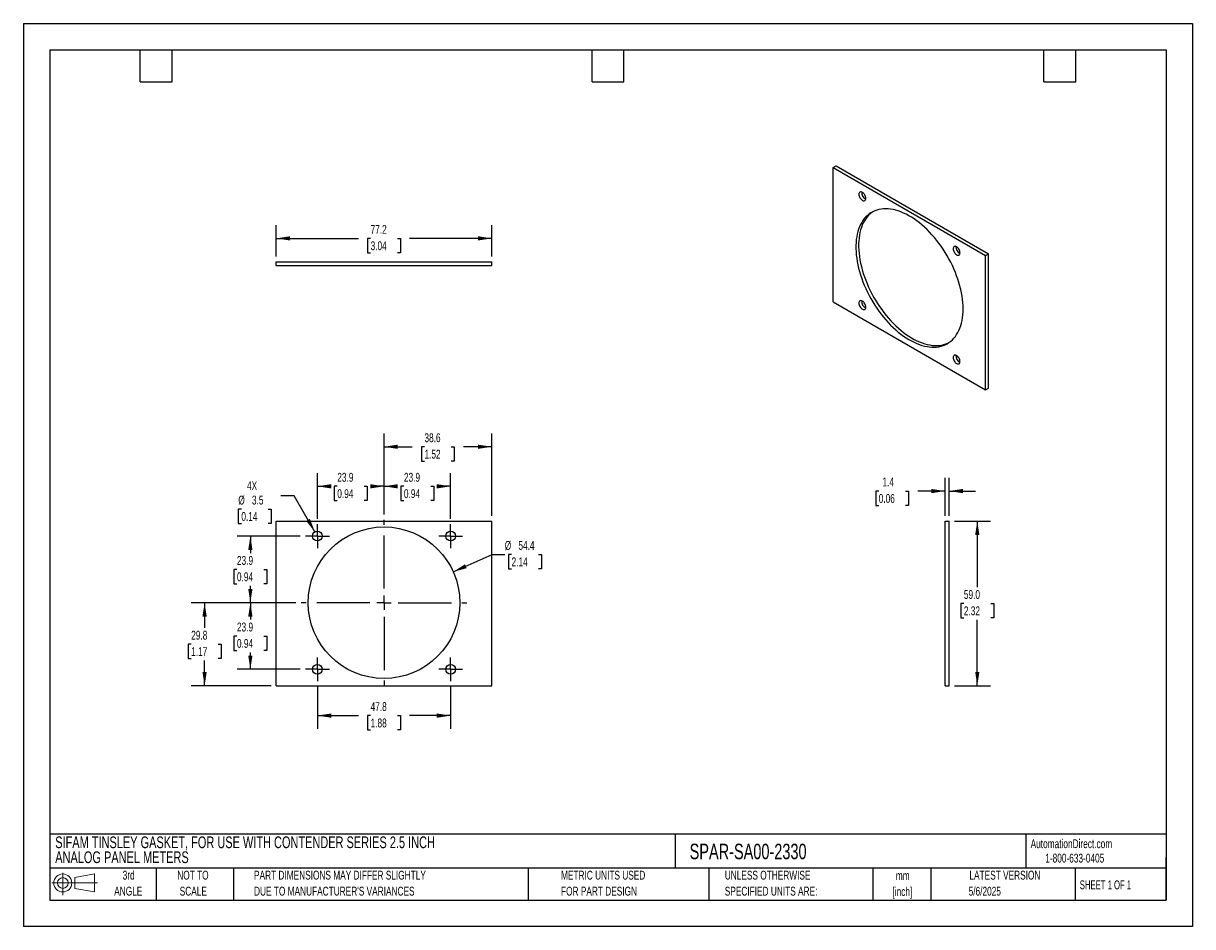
# Model space of a CAD drawing. Header units: millimetres. Extents: x 0 to 419, y 0 to 324.
import ezdxf

# ---------------------------------------------------------------- set-up
doc = ezdxf.new("R2010")
doc.units = ezdxf.units.MM
doc.header["$LTSCALE"] = 1.5
doc.linetypes.add('CENTERX2', pattern=[20.32, 12.7, -2.54, 2.54, -2.54])
doc.layers.add('CENTER', color=40, linetype='CENTERX2')
doc.layers.add('SLD-DEFPOINTS', color=7, linetype='Continuous')
doc.layers.add('DIMENSIONS', color=140, linetype='Continuous', lineweight=25)
doc.layers.add('TEXT', color=140, linetype='Continuous', lineweight=25)
doc.styles.add('SLDTEXTSTYLE0', font='TXT', dxfattribs={"width": 0.7})
doc.styles.add('SLDTEXTSTYLE1', font='TXT', dxfattribs={"width": 0.65})
doc.dimstyles.new('SLDDIMSTYLE0', dxfattribs={"dimtxt": 3.237012, "dimasz": 4.953, "dimexe": 0, "dimexo": 0.0625, "dimgap": 0.809253, "dimtad": 0, "dimtih": 1, "dimtoh": 1, "dimrnd": 1e-09, "dimzin": 12, "dimdsep": 46, "dimtxsty": 'SLDTEXTSTYLE0', "dimsah": 1, "dimcen": 0, "dimadec": 0, "dimazin": 3, "dimtfac": 1, "dimtofl": 0, "dimtmove": 0, "dimatfit": 3, "dimfxl": 0, "dimfrac": 2, "dimtolj": 1, "dimtzin": 12, "dimarcsym": 0})
doc.dimstyles.new('SLDDIMSTYLE1', dxfattribs={"dimtxt": 3.237012, "dimasz": 4.953, "dimexe": 0, "dimexo": 0.0625, "dimgap": 0.809253, "dimtad": 0, "dimtih": 1, "dimtoh": 1, "dimrnd": 1e-09, "dimzin": 12, "dimdsep": 46, "dimtxsty": 'SLDTEXTSTYLE0', "dimsah": 1, "dimcen": 0, "dimadec": 0, "dimazin": 3, "dimtfac": 1, "dimtofl": 0, "dimtmove": 0, "dimatfit": 3, "dimfxl": 0, "dimfrac": 2, "dimtolj": 1, "dimtzin": 12, "dimarcsym": 0})
doc.dimstyles.new('SLDDIMSTYLE2', dxfattribs={"dimtxt": 3.237012, "dimasz": 4.953, "dimexe": 0, "dimexo": 0.0625, "dimgap": 0.809253, "dimtad": 0, "dimtih": 1, "dimtoh": 1, "dimrnd": 1e-09, "dimzin": 12, "dimdsep": 46, "dimtxsty": 'SLDTEXTSTYLE0', "dimsah": 1, "dimcen": 0.09, "dimadec": 0, "dimazin": 3, "dimtfac": 1, "dimtofl": 0, "dimtmove": 0, "dimatfit": 3, "dimfxl": 0, "dimfrac": 2, "dimtolj": 1, "dimtzin": 12, "dimarcsym": 0})
doc.dimstyles.new('SLDDIMSTYLE3', dxfattribs={"dimtxt": 3.237012, "dimasz": 4.953, "dimexe": 0, "dimexo": 0.0625, "dimgap": 0.809253, "dimtad": 0, "dimtih": 1, "dimtoh": 1, "dimrnd": 1e-09, "dimzin": 12, "dimdsep": 46, "dimtxsty": 'SLDTEXTSTYLE0', "dimsah": 1, "dimcen": 0.09, "dimadec": 0, "dimazin": 3, "dimtfac": 1, "dimtmove": 0, "dimatfit": 0, "dimfxl": 0, "dimfrac": 2, "dimtolj": 1, "dimtzin": 12, "dimarcsym": 0})
doc.dimstyles.new('SLDDIMSTYLE4', dxfattribs={"dimtxt": 3.237012, "dimasz": 4.953, "dimexe": 0, "dimexo": 0.0625, "dimgap": 0.809253, "dimtad": 0, "dimtih": 1, "dimtoh": 1, "dimrnd": 1e-09, "dimzin": 4, "dimdsep": 46, "dimtxsty": 'SLDTEXTSTYLE0', "dimsah": 1, "dimcen": 0.09, "dimadec": 0, "dimazin": 1, "dimtfac": 1, "dimtofl": 0, "dimtmove": 0, "dimatfit": 3, "dimfxl": 0, "dimfrac": 2, "dimtolj": 1, "dimtzin": 12, "dimarcsym": 0})

# ---------------------------------------------------------------- blocks, each defined once
blk = doc.blocks.new('Block11')
at = {"color": 7, "linetype": 'Continuous', "lineweight": 18}
for p, q in [((0, 4.32), (16.31, 4.32)), ((3.88, 7.97), (3.88, 0)), ((8.22, 6.25), (15.26, 7.55)), ((8.22, 2.39), (8.22, 6.25)), ((15.26, 7.55), (15.26, 1.1)), ((8.22, 2.39), (15.26, 1.1))]:
    blk.add_line(p, q, dxfattribs=at)
for radius in [3.23, 1.93]:
    blk.add_circle((3.88, 4.32), radius, dxfattribs=at)
blk = doc.blocks.new('Block12')
at = {"layer": 'SLD-DEFPOINTS'}
blk.add_blockref('Block11', (0, 0), dxfattribs=at)
blk = doc.blocks.new('SW_NOTE_0')
at = {"layer": 'TEXT', "color": 0, "linetype": 'CENTERX2', "lineweight": 18, "char_height": 4.2, "attachment_point": 1, "style": 'SLDTEXTSTYLE0'}
for s, insert in [('SIFAM TINSLEY GASKET, FOR USE WITH CONTENDER SERIES 2.5 INCH', (0, 5.41)), ('ANALOG PANEL METERS', (0, 0.06))]:
    blk.add_mtext(s, dxfattribs=dict(at, insert=insert))
blk = doc.blocks.new('SW_NOTE_0_1')
at = {"layer": 'TEXT', "color": 0, "linetype": 'CENTERX2', "lineweight": 18, "char_height": 3.175, "attachment_point": 2, "style": 'SLDTEXTSTYLE0'}
for s, insert in [('mm', (4.27, 4.09)), ('[inch]', (4.14, -1.64))]:
    blk.add_mtext(s, dxfattribs=dict(at, insert=insert))
blk = doc.blocks.new('SW_NOTE_0_2')
at = {"layer": 'TEXT', "color": 0, "linetype": 'CENTERX2', "lineweight": 18, "char_height": 3.175, "attachment_point": 1, "style": 'SLDTEXTSTYLE0'}
for s, insert in [('UNLESS OTHERWISE', (0, 4.09)), ('SPECIFIED UNITS ARE:', (0, -1.64))]:
    blk.add_mtext(s, dxfattribs=dict(at, insert=insert))
blk = doc.blocks.new('SW_NOTE_0_3')
at = {"layer": 'TEXT', "color": 0, "linetype": 'CENTERX2', "lineweight": 18, "char_height": 3.175, "attachment_point": 1, "style": 'SLDTEXTSTYLE0'}
for s, insert in [('PART DIMENSIONS MAY DIFFER SLIGHTLY', (0, 4.09)), ("DUE TO MANUFACTURER'S VARIANCES", (0, -1.64))]:
    blk.add_mtext(s, dxfattribs=dict(at, insert=insert))
blk = doc.blocks.new('SW_NOTE_0_4')
at = {"layer": 'TEXT', "color": 0, "linetype": 'CENTERX2', "lineweight": 18, "char_height": 3.175, "attachment_point": 2, "style": 'SLDTEXTSTYLE0'}
for s, insert in [('NOT TO', (7.89, 4.09)), ('SCALE', (8.03, -1.64))]:
    blk.add_mtext(s, dxfattribs=dict(at, insert=insert))
blk = doc.blocks.new('SW_NOTE_0_5')
at = {"layer": 'TEXT', "color": 0, "linetype": 'CENTERX2', "lineweight": 18, "char_height": 3.175, "attachment_point": 2, "style": 'SLDTEXTSTYLE0'}
for s, insert in [('3rd', (3.47, 4.09)), ('ANGLE', (3.33, -1.64))]:
    blk.add_mtext(s, dxfattribs=dict(at, insert=insert))
blk = doc.blocks.new('SW_NOTE_0_6')
at = {"layer": 'TEXT', "color": 0, "linetype": 'CENTERX2', "lineweight": 18, "char_height": 3.175, "attachment_point": 1, "style": 'SLDTEXTSTYLE0'}
for s, insert in [('METRIC UNITS USED', (0, 4.09)), ('FOR PART DESIGN', (0, -1.64))]:
    blk.add_mtext(s, dxfattribs=dict(at, insert=insert))
blk = doc.blocks.new('_D')
at = {"layer": 'DIMENSIONS'}
for p, q in [((154.09, 127.21), (168.09, 133.45)), ((168.09, 133.45), (172.55, 133.45)), ((174.99, 133.45), (173.91, 133.45)), ((173.91, 133.45), (173.91, 128.31)), ((184.61, 133.45), (185.7, 133.45)), ((185.7, 133.45), (185.7, 128.31)), ((173.91, 128.31), (174.99, 128.31)), ((185.7, 128.31), (184.61, 128.31))]:
    blk.add_line(p, q, dxfattribs=at)
blk.add_solid([(154.09, 127.21), (158.92, 128.53), (158.3, 129.92)], dxfattribs=at)
at = {"layer": 'DIMENSIONS', "char_height": 3.175, "attachment_point": 1, "style": 'SLDTEXTSTYLE0'}
for s, insert in [('%%c', (172.55, 138.27)), ('54.4', (177.44, 138.27)), ('2.14', (174.99, 132.4))]:
    blk.add_mtext(s, dxfattribs=dict(at, insert=insert))
blk = doc.blocks.new('_D_1')
at = {"layer": 'DIMENSIONS'}
for p, q in [((97.08, 154.41), (92.31, 154.41)), ((104.51, 141.53), (97.08, 154.41)), ((78.14, 149.71), (77.05, 149.71)), ((77.05, 149.71), (77.05, 144.57)), ((87.76, 149.71), (88.85, 149.71)), ((88.85, 149.71), (88.85, 144.57)), ((77.05, 144.57), (78.14, 144.57)), ((88.85, 144.57), (87.76, 144.57))]:
    blk.add_line(p, q, dxfattribs=at)
blk.add_solid([(104.51, 141.53), (102.7, 146.2), (101.38, 145.44)], dxfattribs=at)
at = {"layer": 'DIMENSIONS', "char_height": 3.175, "attachment_point": 1, "style": 'SLDTEXTSTYLE0'}
for s, insert in [('4X', (80.15, 159.67)), ('%%c', (77.04, 154.53)), ('3.5', (81.93, 154.53)), ('0.14', (78.14, 148.66))]:
    blk.add_mtext(s, dxfattribs=dict(at, insert=insert))
blk = doc.blocks.new('_D_2')
at = {"layer": 'DIMENSIONS'}
for p, q in [((105.39, 146.21), (105.39, 162.64)), ((129.27, 147.76), (129.27, 162.64)), ((105.39, 157.87), (108.13, 157.87)), ((112.52, 157.87), (111.43, 157.87)), ((111.43, 157.87), (111.43, 152.73)), ((122.14, 157.87), (123.22, 157.87)), ((123.22, 157.87), (123.22, 152.73)), ((129.27, 157.87), (126.52, 157.87)), ((111.43, 152.73), (112.52, 152.73)), ((123.22, 152.73), (122.14, 152.73))]:
    blk.add_line(p, q, dxfattribs=at)
for points in [[(105.39, 157.87), (110.34, 157.11), (110.34, 158.64)], [(129.27, 157.87), (124.32, 158.64), (124.32, 157.11)]]:
    blk.add_solid(points, dxfattribs=at)
at = {"layer": 'DIMENSIONS', "char_height": 3.175, "attachment_point": 1, "style": 'SLDTEXTSTYLE0'}
for s, insert in [('23.9', (112.52, 162.69)), ('0.94', (112.52, 156.82))]:
    blk.add_mtext(s, dxfattribs=dict(at, insert=insert))
blk = doc.blocks.new('_D_3')
at = {"layer": 'DIMENSIONS'}
for p, q in [((129.27, 147.76), (129.27, 162.64)), ((153.15, 146.21), (153.15, 162.64)), ((129.27, 157.87), (132.01, 157.87)), ((136.4, 157.87), (135.31, 157.87)), ((135.31, 157.87), (135.31, 152.73)), ((146.02, 157.87), (147.1, 157.87)), ((147.1, 157.87), (147.1, 152.73)), ((153.15, 157.87), (150.4, 157.87)), ((135.31, 152.73), (136.4, 152.73)), ((147.1, 152.73), (146.02, 152.73))]:
    blk.add_line(p, q, dxfattribs=at)
for points in [[(129.27, 157.87), (134.22, 157.11), (134.22, 158.64)], [(153.15, 157.87), (148.2, 158.64), (148.2, 157.11)]]:
    blk.add_solid(points, dxfattribs=at)
at = {"layer": 'DIMENSIONS', "char_height": 3.175, "attachment_point": 1, "style": 'SLDTEXTSTYLE0'}
for s, insert in [('23.9', (136.4, 162.69)), ('0.94', (136.4, 156.82))]:
    blk.add_mtext(s, dxfattribs=dict(at, insert=insert))
blk = doc.blocks.new('_D_4')
at = {"layer": 'DIMENSIONS'}
for p, q in [((97.65, 116.14), (76.6, 116.14)), ((81.36, 116.14), (81.36, 110.07)), ((76.55, 104.2), (75.46, 104.2)), ((75.46, 104.2), (75.46, 99.05)), ((86.17, 104.2), (87.25, 104.2)), ((87.25, 104.2), (87.25, 99.05)), ((75.46, 99.05), (76.55, 99.05)), ((81.36, 92.26), (81.36, 98.33)), ((87.25, 99.05), (86.17, 99.05)), ((99.19, 92.26), (76.6, 92.26))]:
    blk.add_line(p, q, dxfattribs=at)
for points in [[(81.36, 116.14), (80.6, 111.18), (82.12, 111.18)], [(81.36, 92.26), (82.12, 97.21), (80.6, 97.21)]]:
    blk.add_solid(points, dxfattribs=at)
at = {"layer": 'DIMENSIONS', "char_height": 3.175, "attachment_point": 1, "style": 'SLDTEXTSTYLE0'}
for s, insert in [('23.9', (76.55, 109.01)), ('0.94', (76.55, 103.14))]:
    blk.add_mtext(s, dxfattribs=dict(at, insert=insert))
blk = doc.blocks.new('_D_5')
at = {"layer": 'DIMENSIONS'}
for p, q in [((99.19, 140.02), (76.6, 140.02)), ((81.36, 140.02), (81.36, 133.95)), ((76.55, 128.08), (75.46, 128.08)), ((75.46, 128.08), (75.46, 122.93)), ((86.17, 128.08), (87.25, 128.08)), ((87.25, 128.08), (87.25, 122.93)), ((75.46, 122.93), (76.55, 122.93)), ((81.36, 116.14), (81.36, 122.21)), ((87.25, 122.93), (86.17, 122.93)), ((97.65, 116.14), (76.6, 116.14))]:
    blk.add_line(p, q, dxfattribs=at)
for points in [[(81.36, 140.02), (80.6, 135.06), (82.12, 135.06)], [(81.36, 116.14), (82.12, 121.09), (80.6, 121.09)]]:
    blk.add_solid(points, dxfattribs=at)
at = {"layer": 'DIMENSIONS', "char_height": 3.175, "attachment_point": 1, "style": 'SLDTEXTSTYLE0'}
for s, insert in [('23.9', (76.55, 132.89)), ('0.94', (76.55, 127.02))]:
    blk.add_mtext(s, dxfattribs=dict(at, insert=insert))
blk = doc.blocks.new('_D_6')
at = {"layer": 'DIMENSIONS'}
for p, q in [((105.39, 86.06), (105.39, 70.9)), ((153.15, 86.06), (153.15, 70.9)), ((105.39, 75.66), (120.07, 75.66)), ((124.46, 75.66), (123.37, 75.66)), ((123.37, 75.66), (123.37, 70.52)), ((134.08, 75.66), (135.16, 75.66)), ((135.16, 75.66), (135.16, 70.52)), ((153.15, 75.66), (138.46, 75.66)), ((123.37, 70.52), (124.46, 70.52)), ((135.16, 70.52), (134.08, 70.52))]:
    blk.add_line(p, q, dxfattribs=at)
for points in [[(105.39, 75.66), (110.34, 74.9), (110.34, 76.42)], [(153.15, 75.66), (148.2, 76.42), (148.2, 74.9)]]:
    blk.add_solid(points, dxfattribs=at)
at = {"layer": 'DIMENSIONS', "char_height": 3.175, "attachment_point": 1, "style": 'SLDTEXTSTYLE0'}
for s, insert in [('47.8', (124.46, 80.48)), ('1.88', (124.46, 74.61))]:
    blk.add_mtext(s, dxfattribs=dict(at, insert=insert))
blk = doc.blocks.new('_D_7')
at = {"layer": 'DIMENSIONS'}
for p, q in [((97.65, 116.14), (60.19, 116.14)), ((64.96, 116.14), (64.96, 107.12)), ((60.15, 101.25), (59.06, 101.25)), ((59.06, 101.25), (59.06, 96.11)), ((69.77, 101.25), (70.85, 101.25)), ((70.85, 101.25), (70.85, 96.11)), ((59.06, 96.11), (60.15, 96.11)), ((64.96, 86.37), (64.96, 95.38)), ((70.85, 96.11), (69.77, 96.11)), ((88.76, 86.37), (60.19, 86.37))]:
    blk.add_line(p, q, dxfattribs=at)
for points in [[(64.96, 116.14), (64.19, 111.18), (65.72, 111.18)], [(64.96, 86.37), (65.72, 91.32), (64.19, 91.32)]]:
    blk.add_solid(points, dxfattribs=at)
at = {"layer": 'DIMENSIONS', "char_height": 3.175, "attachment_point": 1, "style": 'SLDTEXTSTYLE0'}
for s, insert in [('29.8', (60.15, 106.07)), ('1.17', (60.15, 100.2))]:
    blk.add_mtext(s, dxfattribs=dict(at, insert=insert))
blk = doc.blocks.new('_D_8')
at = {"layer": 'DIMENSIONS'}
for p, q in [((129.27, 147.76), (129.27, 176.81)), ((167.87, 147.27), (167.87, 176.81)), ((129.27, 172.05), (139.37, 172.05)), ((143.76, 172.05), (142.67, 172.05)), ((142.67, 172.05), (142.67, 166.91)), ((153.38, 172.05), (154.46, 172.05)), ((154.46, 172.05), (154.46, 166.91)), ((167.87, 172.05), (157.76, 172.05)), ((142.67, 166.91), (143.76, 166.91)), ((154.46, 166.91), (153.38, 166.91))]:
    blk.add_line(p, q, dxfattribs=at)
for points in [[(129.27, 172.05), (134.22, 171.29), (134.22, 172.81)], [(167.87, 172.05), (162.92, 172.81), (162.92, 171.29)]]:
    blk.add_solid(points, dxfattribs=at)
at = {"layer": 'DIMENSIONS', "char_height": 3.175, "attachment_point": 1, "style": 'SLDTEXTSTYLE0'}
for s, insert in [('38.6', (143.76, 176.87)), ('1.52', (143.76, 171))]:
    blk.add_mtext(s, dxfattribs=dict(at, insert=insert))
blk = doc.blocks.new('SW_CENTERMARKSYMBOL_0')
at = {"layer": 'CENTER', "color": 0}
for p, q in [((0, 5.08), (0, 29.715)), ((-5.08, 0), (-29.715, 0)), ((0, 0), (-2.54, 0)), ((0, 0), (0, 2.54)), ((0, 0), (0, -2.54)), ((0, 0), (2.54, 0)), ((5.08, 0), (29.715, 0)), ((0, -5.08), (0, -29.715))]:
    blk.add_line(p, q, dxfattribs=at)
blk = doc.blocks.new('SW_CENTERMARKSYMBOL_1')
at = {"layer": 'CENTER', "color": 0}
for p, q in [((0, 2.54), (0, 4.29)), ((-2.54, 0), (-4.29, 0)), ((0, 0), (-2.54, 0)), ((0, 0), (0, 2.54)), ((0, 0), (0, -2.54)), ((0, 0), (2.54, 0)), ((2.54, 0), (4.29, 0)), ((0, -2.54), (0, -4.29))]:
    blk.add_line(p, q, dxfattribs=at)
blk = doc.blocks.new('SW_CENTERMARKSYMBOL_2')
at = {"layer": 'CENTER', "color": 0}
for p, q in [((0, 2.54), (0, 4.29)), ((-2.54, 0), (-4.29, 0)), ((0, 0), (-2.54, 0)), ((0, 0), (0, 2.54)), ((0, 0), (0, -2.54)), ((0, 0), (2.54, 0)), ((2.54, 0), (4.29, 0)), ((0, -2.54), (0, -4.29))]:
    blk.add_line(p, q, dxfattribs=at)
blk = doc.blocks.new('SW_CENTERMARKSYMBOL_3')
at = {"layer": 'CENTER', "color": 0}
for p, q in [((0, 2.54), (0, 4.29)), ((-2.54, 0), (-4.29, 0)), ((0, 0), (-2.54, 0)), ((0, 0), (0, 2.54)), ((0, 0), (0, -2.54)), ((0, 0), (2.54, 0)), ((2.54, 0), (4.29, 0)), ((0, -2.54), (0, -4.29))]:
    blk.add_line(p, q, dxfattribs=at)
blk = doc.blocks.new('SW_CENTERMARKSYMBOL_4')
at = {"layer": 'CENTER', "color": 0}
for p, q in [((0, 2.54), (0, 4.29)), ((-2.54, 0), (-4.29, 0)), ((0, 0), (-2.54, 0)), ((0, 0), (0, 2.54)), ((0, 0), (0, -2.54)), ((0, 0), (2.54, 0)), ((2.54, 0), (4.29, 0)), ((0, -2.54), (0, -4.29))]:
    blk.add_line(p, q, dxfattribs=at)
blk = doc.blocks.new('_D_9')
at = {"layer": 'DIMENSIONS'}
for p, q in [((90.67, 240.31), (90.67, 251.53)), ((167.87, 240.31), (167.87, 251.53)), ((90.67, 246.77), (120.07, 246.77)), ((124.46, 246.77), (123.37, 246.77)), ((123.37, 246.77), (123.37, 241.62)), ((134.08, 246.77), (135.16, 246.77)), ((135.16, 246.77), (135.16, 241.62)), ((167.87, 246.77), (138.46, 246.77)), ((123.37, 241.62), (124.46, 241.62)), ((135.16, 241.62), (134.08, 241.62))]:
    blk.add_line(p, q, dxfattribs=at)
for points in [[(90.67, 246.77), (95.62, 246), (95.62, 247.53)], [(167.87, 246.77), (162.92, 247.53), (162.92, 246)]]:
    blk.add_solid(points, dxfattribs=at)
at = {"layer": 'DIMENSIONS', "char_height": 3.175, "attachment_point": 1, "style": 'SLDTEXTSTYLE0'}
for s, insert in [('77.2', (124.46, 251.58)), ('3.04', (124.46, 245.71))]:
    blk.add_mtext(s, dxfattribs=dict(at, insert=insert))
blk = doc.blocks.new('_D_10')
at = {"layer": 'DIMENSIONS'}
for p, q in [((330.4, 147.27), (330.4, 160.94)), ((331.8, 147.27), (331.8, 160.94)), ((306.59, 156.17), (305.5, 156.17)), ((305.5, 156.17), (305.5, 151.03)), ((316.21, 156.17), (317.29, 156.17)), ((317.29, 156.17), (317.29, 151.03)), ((330.4, 156.17), (320.59, 156.17)), ((331.8, 156.17), (341.33, 156.17)), ((305.5, 151.03), (306.59, 151.03)), ((317.29, 151.03), (316.21, 151.03))]:
    blk.add_line(p, q, dxfattribs=at)
for points in [[(330.4, 156.17), (325.45, 156.93), (325.45, 155.41)], [(331.8, 156.17), (336.76, 155.41), (336.76, 156.93)]]:
    blk.add_solid(points, dxfattribs=at)
at = {"layer": 'DIMENSIONS', "char_height": 3.175, "attachment_point": 1, "style": 'SLDTEXTSTYLE0'}
for s, insert in [('1.4', (307.93, 160.99)), ('0.06', (306.59, 155.12))]:
    blk.add_mtext(s, dxfattribs=dict(at, insert=insert))
blk = doc.blocks.new('_D_11')
at = {"layer": 'DIMENSIONS'}
for p, q in [((333.71, 145.37), (346.68, 145.37)), ((341.92, 145.37), (341.92, 121.74)), ((337.11, 115.87), (336.02, 115.87)), ((336.02, 115.87), (336.02, 110.72)), ((346.73, 115.87), (347.82, 115.87)), ((347.82, 115.87), (347.82, 110.72)), ((336.02, 110.72), (337.11, 110.72)), ((341.92, 86.37), (341.92, 110)), ((347.82, 110.72), (346.73, 110.72)), ((333.71, 86.37), (346.68, 86.37))]:
    blk.add_line(p, q, dxfattribs=at)
for points in [[(341.92, 145.37), (341.16, 140.41), (342.68, 140.41)], [(341.92, 86.37), (342.68, 91.32), (341.16, 91.32)]]:
    blk.add_solid(points, dxfattribs=at)
at = {"layer": 'DIMENSIONS', "char_height": 3.175, "attachment_point": 1, "style": 'SLDTEXTSTYLE0'}
for s, insert in [('59.0', (337.11, 120.68)), ('2.32', (337.11, 114.81))]:
    blk.add_mtext(s, dxfattribs=dict(at, insert=insert))

msp = doc.modelspace()

# ---------------------------------------------------------------- linework, layer by layer
at = {"color": 7, "linetype": 'Continuous'}
for p, q in [((0.004, 323.854), (0.004, 0.004)), ((0.004, 323.854), (419.104, 323.854)), ((419.104, 323.854), (419.104, 0.004)), ((419.104, 0.004), (0.004, 0.004))]:
    msp.add_line(p, q, dxfattribs=at)
for p, q in [((290.321, 272.197), (291.311, 272.768)), ((291.311, 272.768), (345.9, 241.255)), ((290.321, 272.197), (344.91, 240.683)), ((290.321, 224.021), (290.321, 272.197)), ((344.91, 240.683), (345.9, 241.255)), ((344.91, 192.507), (344.91, 240.683)), ((345.9, 193.079), (345.9, 241.255)), ((90.668, 237.01), (90.668, 238.41)), ((90.668, 238.41), (167.868, 238.41)), ((90.668, 237.01), (167.868, 237.01)), ((167.868, 237.01), (167.868, 238.41)), ((290.321, 224.021), (344.91, 192.507)), ((344.91, 192.507), (345.9, 193.079)), ((90.668, 86.366), (90.668, 145.366)), ((90.668, 145.366), (167.868, 145.366)), ((167.868, 86.366), (167.868, 145.366)), ((330.404, 86.366), (330.404, 145.366)), ((330.404, 145.366), (331.804, 145.366)), ((331.804, 86.366), (331.804, 145.366)), ((90.668, 86.366), (167.868, 86.366)), ((330.404, 86.366), (331.804, 86.366))]:
    msp.add_line(p, q)
at = {"flags": 128}
for points in [[(301.967, 261.105), (301.944, 261.397), (301.873, 261.706), (301.759, 262.019), (301.605, 262.325), (301.417, 262.611), (301.204, 262.866), (300.971, 263.081), (300.73, 263.248), (300.489, 263.36), (300.256, 263.413), (300.043, 263.404), (299.855, 263.335), (299.701, 263.207), (299.587, 263.026), (299.516, 262.799), (299.493, 262.534), (299.516, 262.241), (299.587, 261.932), (299.701, 261.619), (299.855, 261.314), (300.043, 261.028), (300.256, 260.772), (300.489, 260.557), (300.73, 260.39), (300.971, 260.278), (301.204, 260.226), (301.417, 260.234), (301.605, 260.304), (301.759, 260.431), (301.873, 260.612), (301.944, 260.84), (301.967, 261.105)], [(336.831, 221.479), (336.808, 222.59), (336.737, 223.726), (336.62, 224.883), (336.456, 226.059), (336.246, 227.25), (335.991, 228.455), (335.69, 229.67), (335.346, 230.892), (334.958, 232.118), (334.527, 233.345), (334.055, 234.57), (333.543, 235.791), (332.992, 237.003), (332.403, 238.205), (331.778, 239.393), (331.119, 240.564), (330.426, 241.716), (329.702, 242.845), (328.949, 243.949), (328.167, 245.026), (327.36, 246.071), (326.529, 247.084), (325.677, 248.061), (324.804, 249.001), (323.914, 249.9), (323.009, 250.757), (322.09, 251.569), (321.16, 252.335), (320.222, 253.052), (319.277, 253.72), (318.329, 254.335), (317.378, 254.897), (316.428, 255.405), (315.481, 255.857), (314.539, 256.252), (313.605, 256.588), (312.681, 256.867), (311.768, 257.085), (310.87, 257.244), (309.989, 257.342), (309.126, 257.38), (308.284, 257.357), (307.464, 257.273), (306.67, 257.129), (305.902, 256.925), (305.163, 256.661), (304.455, 256.338), (303.778, 255.957), (303.136, 255.519), (302.529, 255.024), (301.959, 254.475), (301.427, 253.872), (300.935, 253.217), (300.484, 252.512), (300.074, 251.758), (299.708, 250.956), (299.385, 250.11), (299.107, 249.221), (298.874, 248.291), (298.687, 247.323), (298.547, 246.318), (298.453, 245.28), (298.406, 244.211), (298.406, 243.113), (298.453, 241.99), (298.547, 240.843), (298.687, 239.676), (298.874, 238.492), (299.107, 237.293), (299.385, 236.083), (299.708, 234.865), (300.074, 233.64), (300.484, 232.413), (300.935, 231.186), (301.427, 229.963), (301.959, 228.746), (302.529, 227.539), (303.136, 226.344), (303.778, 225.164), (304.455, 224.002), (305.163, 222.861), (305.902, 221.744), (306.67, 220.654), (307.464, 219.592), (308.284, 218.563), (309.126, 217.567), (309.989, 216.609), (310.87, 215.689), (311.768, 214.811), (312.681, 213.976), (313.605, 213.187), (314.539, 212.445), (315.481, 211.752), (316.428, 211.111), (317.378, 210.522), (318.329, 209.987), (319.277, 209.507), (320.222, 209.083), (321.16, 208.717), (322.09, 208.41), (323.009, 208.161), (323.914, 207.973), (324.804, 207.844), (325.677, 207.776), (326.529, 207.769), (327.36, 207.822), (328.167, 207.936), (328.949, 208.111), (329.702, 208.345), (330.426, 208.638), (331.119, 208.99), (331.778, 209.4), (332.403, 209.866), (332.992, 210.388), (333.543, 210.964), (334.055, 211.593), (334.527, 212.274), (334.958, 213.004), (335.346, 213.782), (335.69, 214.606), (335.991, 215.474), (336.246, 216.384), (336.456, 217.333), (336.62, 218.32), (336.737, 219.342), (336.808, 220.396), (336.831, 221.479)], [(304.533, 256.377), (304.126, 256.09), (303.519, 255.596), (302.949, 255.047), (302.417, 254.444), (301.925, 253.789), (301.474, 253.083), (301.064, 252.329), (300.698, 251.528), (300.375, 250.681), (300.097, 249.792), (299.864, 248.862), (299.677, 247.894), (299.537, 246.89), (299.443, 245.851), (299.396, 244.782), (299.396, 243.685), (299.443, 242.561), (299.537, 241.415), (299.677, 240.248), (299.864, 239.064), (300.097, 237.865), (300.375, 236.655), (300.698, 235.436), (301.064, 234.212), (301.474, 232.985), (301.925, 231.758), (302.417, 230.535), (302.949, 229.318), (303.519, 228.11), (304.126, 226.915), (304.768, 225.735), (305.445, 224.574), (306.153, 223.433), (306.892, 222.316), (307.66, 221.225), (308.454, 220.164), (309.274, 219.134), (310.116, 218.139), (310.979, 217.18), (311.86, 216.261), (312.758, 215.382), (313.671, 214.548), (314.595, 213.758), (315.529, 213.017), (316.471, 212.324), (317.418, 211.682), (318.368, 211.093), (319.318, 210.558), (320.267, 210.078), (321.212, 209.655), (322.15, 209.289), (323.08, 208.981), (323.999, 208.733), (324.904, 208.544), (325.794, 208.416), (326.667, 208.348), (327.519, 208.34), (328.35, 208.394), (329.157, 208.508), (329.939, 208.682), (330.692, 208.916), (331.416, 209.21), (331.688, 209.339)], [(335.739, 241.609), (335.715, 241.902), (335.645, 242.21), (335.53, 242.523), (335.376, 242.829), (335.189, 243.115), (334.975, 243.37), (334.743, 243.586), (334.501, 243.752), (334.26, 243.864), (334.028, 243.917), (333.814, 243.908), (333.626, 243.839), (333.473, 243.711), (333.358, 243.53), (333.288, 243.303), (333.264, 243.038), (333.288, 242.745), (333.358, 242.437), (333.473, 242.124), (333.626, 241.818), (333.814, 241.532), (334.028, 241.277), (334.26, 241.061), (334.501, 240.895), (334.743, 240.783), (334.975, 240.73), (335.189, 240.738), (335.376, 240.808), (335.53, 240.936), (335.645, 241.117), (335.715, 241.344), (335.739, 241.609)], [(301.967, 222.107), (301.944, 222.399), (301.873, 222.708), (301.759, 223.021), (301.605, 223.327), (301.417, 223.613), (301.204, 223.868), (300.971, 224.083), (300.73, 224.25), (300.489, 224.362), (300.256, 224.415), (300.043, 224.406), (299.855, 224.337), (299.701, 224.209), (299.587, 224.028), (299.516, 223.801), (299.493, 223.536), (299.516, 223.243), (299.587, 222.934), (299.701, 222.621), (299.855, 222.316), (300.043, 222.03), (300.256, 221.774), (300.489, 221.559), (300.73, 221.392), (300.971, 221.28), (301.204, 221.228), (301.417, 221.236), (301.605, 221.306), (301.759, 221.433), (301.873, 221.614), (301.944, 221.842), (301.967, 222.107)], [(335.739, 202.611), (335.715, 202.904), (335.645, 203.212), (335.53, 203.525), (335.376, 203.831), (335.189, 204.117), (334.975, 204.372), (334.743, 204.588), (334.501, 204.754), (334.26, 204.866), (334.028, 204.919), (333.814, 204.91), (333.626, 204.841), (333.473, 204.713), (333.358, 204.532), (333.288, 204.305), (333.264, 204.04), (333.288, 203.747), (333.358, 203.439), (333.473, 203.126), (333.626, 202.82), (333.814, 202.534), (334.028, 202.279), (334.26, 202.063), (334.501, 201.897), (334.743, 201.785), (334.975, 201.732), (335.189, 201.74), (335.376, 201.81), (335.53, 201.938), (335.645, 202.119), (335.715, 202.346), (335.739, 202.611)]]:
    msp.add_lwpolyline(points, dxfattribs=at)
for centre, radius in [((129.268, 116.136), 27.175), ((105.388, 140.016), 1.75), ((153.148, 140.016), 1.75), ((105.388, 92.256), 1.75), ((153.148, 92.256), 1.75)]:
    msp.add_circle(centre, radius)
for centre in [(302.991, 263.125), (336.763, 243.629), (302.991, 224.127), (336.763, 204.631)]:
    msp.add_arc(centre, 2.499, 174.71714, 245.27748)
at = {"layer": 'TEXT'}
for p, q in [((9.525, 314.325), (409.575, 314.325)), ((9.525, 314.325), (9.525, 9.525)), ((41.91, 302.895), (41.91, 314.325)), ((53.34, 302.895), (53.34, 314.325)), ((203.835, 302.895), (203.835, 314.325)), ((215.265, 302.895), (215.265, 314.325)), ((365.76, 302.895), (365.76, 314.325)), ((377.19, 302.895), (377.19, 314.325)), ((409.575, 314.325), (409.575, 9.525)), ((41.91, 302.895), (53.34, 302.895)), ((203.835, 302.895), (215.265, 302.895)), ((365.76, 302.895), (377.19, 302.895)), ((409.575, 33.189), (9.525, 33.189)), ((233.638, 33.189), (233.638, 20.955)), ((359.363, 33.189), (359.363, 20.955)), ((409.575, 9.525), (409.575, 24.765)), ((409.575, 20.955), (9.525, 20.955)), ((47.625, 20.955), (47.625, 9.525)), ((75.317, 20.955), (75.317, 9.525)), ((180.97, 20.955), (180.97, 9.525)), ((245.67, 20.955), (245.67, 9.525)), ((304.536, 20.955), (304.536, 9.525)), ((325.218, 20.955), (325.218, 9.525)), ((377.023, 20.955), (377.023, 9.525)), ((9.525, 9.525), (409.575, 9.525))]:
    msp.add_line(p, q, dxfattribs=at)

# ---------------------------------------------------------------- block references
at = {"layer": 'CENTER'}
for name, p in [('SW_CENTERMARKSYMBOL_0', (129.268, 116.136)), ('SW_CENTERMARKSYMBOL_2', (105.388, 140.016)), ('SW_CENTERMARKSYMBOL_1', (153.148, 140.016)), ('SW_CENTERMARKSYMBOL_3', (105.388, 92.256)), ('SW_CENTERMARKSYMBOL_4', (153.148, 92.256))]:
    msp.add_blockref(name, p, dxfattribs=at)
at = {"layer": 'SLD-DEFPOINTS'}
msp.add_blockref('Block12', (10.257, 11.331), dxfattribs=at)
at = {"layer": 'TEXT', "linetype": 'CENTERX2', "lineweight": 18}
for name, p in [('SW_NOTE_0', (11.42, 26.93)), ('SW_NOTE_0_5', (34.271, 15.953)), ('SW_NOTE_0_4', (52.886, 15.953)), ('SW_NOTE_0_3', (82.679, 15.953)), ('SW_NOTE_0_6', (192.718, 15.953)), ('SW_NOTE_0_2', (251.412, 15.953)), ('SW_NOTE_0_1', (310.929, 15.798))]:
    msp.add_blockref(name, p, dxfattribs=at)

# ---------------------------------------------------------------- texts
for s, insert, char_height, attachment_point, style in [('SPAR-SA00-2330', (238.812, 29.729), 5.55625, 1, 'SLDTEXTSTYLE0'), ('AutomationDirect.com', (361.042, 31.315), 3.175, 1, 'SLDTEXTSTYLE0'), ('1-800-633-0405', (366.287, 26.156), 3.175, 1, 'SLDTEXTSTYLE0'), ('LATEST VERSION', (351.828, 20.046), 3.175, 2, 'SLDTEXTSTYLE0'), ('5/6/2025', (344.609, 14.286), 3.175, 2, 'SLDTEXTSTYLE0'), ('SHEET 1 OF 1', (378.662, 16.577), 3.175, 1, 'SLDTEXTSTYLE1')]:
    msp.add_mtext(s, dxfattribs=dict(at, insert=insert, char_height=char_height, attachment_point=attachment_point, style=style))

# ---------------------------------------------------------------- dimensions: what is measured, and where the dimension line sits
at = {"layer": 'DIMENSIONS'}
for base, p1, p2, dimstyle, picture, middle in [((167.868, 246.766), (90.668, 238.41), (167.868, 238.41), 'SLDDIMSTYLE2', '_D_9', (129.268, 246.766)), ((167.868, 172.051), (129.268, 145.851), (167.868, 145.366), 'SLDDIMSTYLE2', '_D_8', (148.568, 172.051)), ((129.268, 157.874), (105.388, 144.306), (129.268, 145.851), 'SLDDIMSTYLE2', '_D_2', (117.328, 157.874)), ((129.268, 157.874), (153.148, 144.306), (129.268, 145.851), 'SLDDIMSTYLE2', '_D_3', (141.208, 157.874)), ((331.804, 156.173), (330.404, 145.366), (331.804, 145.366), 'SLDDIMSTYLE3', '_D_10', (311.396, 156.173)), ((153.148, 75.663), (105.388, 87.966), (153.148, 87.966), 'SLDDIMSTYLE2', '_D_6', (129.268, 75.663))]:
    dim = msp.add_linear_dim(base=base, p1=p1, p2=p2, dimstyle=dimstyle, dxfattribs=at)
    dim.commit()
    dim.dimension.update_dxf_attribs({"geometry": picture, "text_midpoint": middle, "dimtype": 160})
dim = msp.add_diameter_dim_2p(p1=(106.263, 138.5), p2=(104.513, 141.531), text='4X\\P<>', dimstyle='SLDDIMSTYLE1', dxfattribs=at)
dim.commit()
dim.dimension.update_dxf_attribs({"geometry": '_D_1', "text_midpoint": (82.949, 152.283), "dimtype": 163})
for base, p1, p2, dimstyle, picture, middle in [((341.919, 86.366), (331.804, 145.366), (331.804, 86.366), 'SLDDIMSTYLE4', '_D_11', (341.919, 115.866)), ((81.358, 116.136), (101.098, 140.016), (99.553, 116.136), 'SLDDIMSTYLE2', '_D_5', (81.358, 128.076)), ((64.956, 86.366), (99.553, 116.136), (90.668, 86.366), 'SLDDIMSTYLE2', '_D_7', (64.956, 101.251)), ((81.358, 116.136), (101.098, 92.256), (99.553, 116.136), 'SLDDIMSTYLE2', '_D_4', (81.358, 104.196))]:
    dim = msp.add_linear_dim(base=base, p1=p1, p2=p2, angle=90, dimstyle=dimstyle, dxfattribs=at)
    dim.commit()
    dim.dimension.update_dxf_attribs({"geometry": picture, "text_midpoint": middle, "dimtype": 160})
dim = msp.add_diameter_dim_2p(p1=(104.45, 105.066), p2=(154.086, 127.205), dimstyle='SLDDIMSTYLE0', dxfattribs=at)
dim.commit()
dim.dimension.update_dxf_attribs({"geometry": '_D', "text_midpoint": (179.802, 133.452), "dimtype": 163})

doc.saveas('drawing.dxf')
